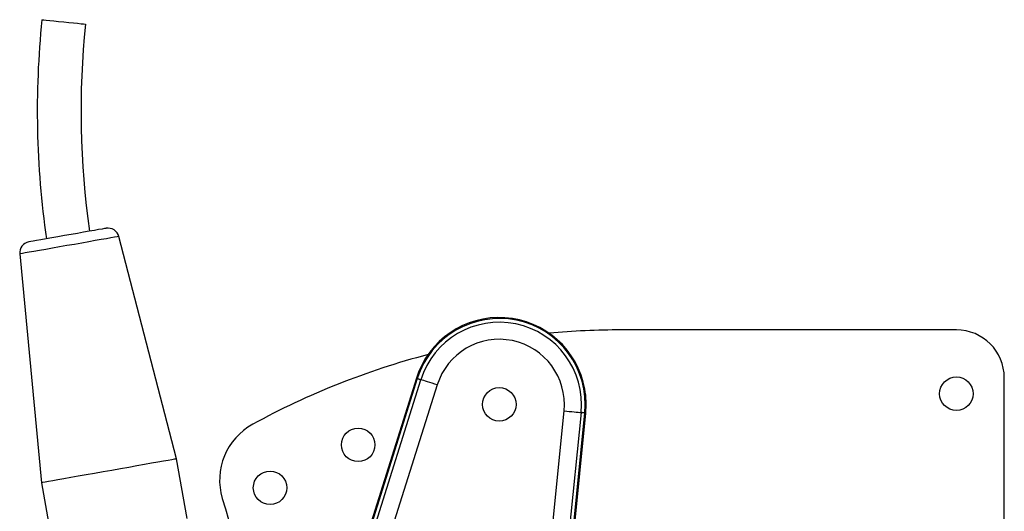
# Model space of a CAD drawing. Extents: x 3037 to 3873, y 2801 to 3315.
# Tile 6 of 6: x 3565 to 3873, y 3161 to 3315. Entities that reach past the tile are written whole.
import ezdxf

# ---------------------------------------------------------------- set-up
doc = ezdxf.new("R2010")
doc.units = 0
doc.header["$LTSCALE"] = 5
doc.layers.get('0').update_dxf_attribs({"linetype": 'CONTINUOUS'})

msp = doc.modelspace()

# ---------------------------------------------------------------- linework, layer by layer
at = {"color": 7, "linetype": 'CONTINUOUS'}
for p, q in [((3613.79, 3177.12), (3595.67, 3246.81)), ((3564.64, 3241.34), (3571.45, 3169.65)), ((3858.06, 3217.55), (3753.06, 3217.55)), ((3688.9, 3202.4), (3667.69, 3135.1)), ((3689.18, 3202.31), (3667.96, 3135.01)), ((3669.35, 3135.47), (3690.31, 3201.95)), ((3873.06, 2972.55), (3873.06, 3202.55)), ((3695.42, 3200.34), (3674.45, 3133.86)), ((3719.91, 3039.68), (3735.15, 3192.18)), ((3740.48, 3191.65), (3725.24, 3039.15)), ((3726.42, 3039.03), (3741.66, 3191.53)), ((3726.71, 3039), (3741.94, 3191.51)), ((3617.09, 3158.41), (3613.79, 3177.12)), ((3571.45, 3169.65), (3574.75, 3150.94))]:
    msp.add_line(p, q, dxfattribs=at)
at = {"color": 7, "linetype": 'CONTINUOUS', "flags": 128}
for points in [[(3571.59, 3314.75), (3571.69, 3314.74), (3572.14, 3314.69), (3572.94, 3314.61), (3574.02, 3314.5), (3575.34, 3314.37), (3576.83, 3314.22), (3578.4, 3314.06)], [(3578.4, 3314.06), (3579.97, 3313.89), (3581.46, 3313.74), (3582.78, 3313.61), (3583.87, 3313.5), (3584.66, 3313.42), (3585.11, 3313.37), (3585.22, 3313.36)], [(3591.68, 3249.38), (3591.59, 3249.36), (3591.17, 3249.29), (3590.42, 3249.16), (3589.35, 3248.97), (3588.01, 3248.73), (3586.42, 3248.45), (3584.64, 3248.14), (3582.71, 3247.8), (3580.7, 3247.44), (3578.65, 3247.08), (3576.62, 3246.72), (3574.69, 3246.38), (3572.89, 3246.07), (3571.29, 3245.78), (3569.93, 3245.54), (3568.84, 3245.35), (3568.07, 3245.21), (3567.62, 3245.14), (3567.51, 3245.12)], [(3595.67, 3246.81), (3595.56, 3246.79), (3595.11, 3246.71), (3594.32, 3246.57), (3593.22, 3246.38), (3591.83, 3246.13), (3590.17, 3245.84), (3588.29, 3245.51), (3586.23, 3245.15), (3584.04, 3244.76), (3581.75, 3244.36), (3579.44, 3243.95), (3577.13, 3243.54), (3574.9, 3243.15), (3572.78, 3242.78), (3570.83, 3242.43), (3569.08, 3242.12), (3567.59, 3241.86), (3566.37, 3241.65), (3565.46, 3241.49), (3564.88, 3241.38), (3564.64, 3241.34), (3564.64, 3241.34)], [(3689.18, 3202.31), (3688.96, 3202.38), (3688.9, 3202.4)], [(3689.18, 3202.31), (3689.32, 3202.27), (3689.45, 3202.22), (3689.59, 3202.18), (3689.74, 3202.13), (3689.88, 3202.09), (3690.02, 3202.04), (3690.16, 3202), (3690.31, 3201.95)], [(3695.42, 3200.34), (3694.63, 3200.59), (3693.86, 3200.83), (3693.12, 3201.07), (3692.42, 3201.29), (3691.78, 3201.49), (3691.2, 3201.67), (3690.71, 3201.83), (3690.31, 3201.95)], [(3735.15, 3192.18), (3735.97, 3192.1), (3736.77, 3192.02), (3737.55, 3191.95), (3738.28, 3191.87), (3738.95, 3191.81), (3739.54, 3191.75), (3740.06, 3191.69), (3740.48, 3191.65)], [(3741.66, 3191.53), (3741.51, 3191.55), (3741.37, 3191.56), (3741.22, 3191.58), (3741.08, 3191.59), (3740.93, 3191.61), (3740.78, 3191.62), (3740.63, 3191.64), (3740.48, 3191.65)], [(3741.66, 3191.53), (3741.89, 3191.51), (3741.94, 3191.51)], [(3613.79, 3177.12), (3613.64, 3177.09), (3613.14, 3177.01), (3612.3, 3176.86), (3611.14, 3176.65), (3609.68, 3176.39), (3607.93, 3176.09), (3605.94, 3175.74), (3603.72, 3175.35), (3601.33, 3174.92), (3598.79, 3174.47), (3596.15, 3174.01), (3593.45, 3173.53), (3590.74, 3173.05), (3588.05, 3172.58), (3585.45, 3172.12), (3582.96, 3171.68), (3580.63, 3171.27), (3578.5, 3170.9), (3576.59, 3170.56), (3574.96, 3170.27), (3573.61, 3170.03), (3572.57, 3169.85), (3571.87, 3169.73), (3571.5, 3169.66), (3571.45, 3169.65)]]:
    msp.add_lwpolyline(points, dxfattribs=at)
at = {"color": 7, "linetype": 'CONTINUOUS'}
for centre in [(3858.06, 3197.55), (3714.86, 3194.21), (3670.65, 3181.53), (3643.06, 3168.08)]:
    msp.add_circle(centre, 5.25, dxfattribs=at)
for centre, radius, start, end in [((3851.98, 3286.14), 281.85, 174.1734, 188.1701), ((3851.98, 3286.14), 268.15, 174.1734, 188.0767), ((3592.29, 3245.93), 3.5, 14.5739, 100), ((3568.12, 3241.67), 3.5, 100, 185.4261), ((3714.86, 3194.21), 27.22, 10, 162.5), ((3714.86, 3194.21), 26.93, 354.2955, 162.5), ((3714.86, 3194.21), 25.74, 354.2955, 162.5), ((3753.06, 2977.55), 240, 90, 95.3964), ((3858.06, 3202.55), 15, 0, 90), ((3714.86, 3194.21), 20.39, 354.2955, 162.5), ((3753.06, 2977.55), 240, 104.6036, 118.7495), ((3714.86, 3194.21), 27.22, 354.2955, 10), ((3647.25, 3170.43), 20, 118.7495, 196.4948), ((4203.38, 3335.11), 600, 196.49479, 201.78936)]:
    msp.add_arc(centre, radius, start, end, dxfattribs=at)

doc.saveas('drawing.dxf')
